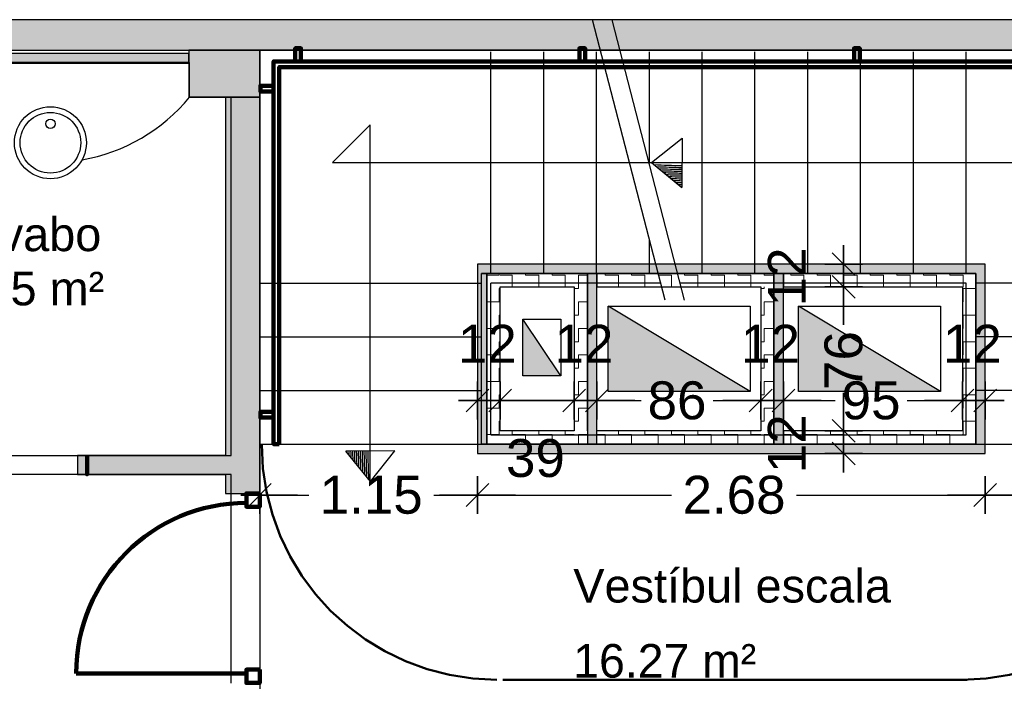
# Model space of a CAD drawing. Header units: metres. Extents: x -1 to 443, y -6 to 31.
# Tile 13 of 20: x 409.56 to 414.76, y 24.74 to 28.23. Entities that reach past the tile are written whole.
import ezdxf

# ---------------------------------------------------------------- set-up
doc = ezdxf.new("R2010")
doc.units = ezdxf.units.M
doc.header["$PDMODE"] = 65
doc.linetypes.add('CONTINUA', pattern=[0])
doc.linetypes.add('VERDECKT', pattern=[9.525, 6.35, -3.175])
for name, color, linetype, lineweight in [('3D P3 MURS', 7, 'CONTINUA', 25), ('3D P3 MURS NOUS', 7, 'CONTINUA', 25), ('3D P3 PILAR', 7, 'CONTINUA', 25), ('3D PB MURS ASCENSOR TOTAL EDIFICI', 7, 'CONTINUA', 25), ('INS PB  VENTIL·LACIONS', 7, 'CONTINUA', 25), ('P3 COTES', 7, 'CONTINUA', 25), ('P3 ESCALES 2D', 7, 'CONTINUA', 25), ('P3 LOCAL', 7, 'CONTINUA', 25), ('P3 MOBLES', 7, 'CONTINUA', 25), ('P3 TEXT', 7, 'CONTINUA', 25)]:
    doc.layers.add(name, color=color, linetype=linetype, lineweight=lineweight)
doc.styles.add('ARIAL', font='arial.ttf')
doc.dimstyles.new('DIMSTYLE_10', dxfattribs={"dimtxt": 0.2, "dimasz": 0.2, "dimexe": 0, "dimexo": 1e-06, "dimgap": 0.1, "dimtad": 0, "dimrnd": 0.01, "dimzin": 4, "dimdsep": 46, "dimtxsty": 'ARIAL', "dimblk1": 'ALL_ML_STRICH', "dimblk2": 'ALL_ML_STRICH', "dimsah": 1, "dimcen": 0, "dimse1": 1, "dimse2": 1, "dimclrd": 2, "dimclre": 2, "dimclrt": 2, "dimadec": 0, "dimazin": 0, "dimtfac": 1, "dimtdec": 0, "dimtix": 1, "dimtmove": 2, "dimatfit": 3, "dimfxl": 0, "dimtzin": 0, "dimlwd": 0, "dimlwe": 35, "dimarcsym": 0})
doc.dimstyles.new('DIMSTYLE_11', dxfattribs={"dimtxt": 0.2, "dimasz": 0.2, "dimexe": 0, "dimexo": 1e-06, "dimgap": 0.1, "dimtad": 2, "dimdec": 0, "dimlfac": 100, "dimrnd": 1, "dimzin": 4, "dimdsep": 46, "dimtxsty": 'ARIAL', "dimblk1": 'ALL_ML_STRICH', "dimblk2": 'ALL_ML_STRICH', "dimsah": 1, "dimcen": 0, "dimse1": 1, "dimse2": 1, "dimclrd": 2, "dimclre": 2, "dimclrt": 2, "dimadec": 0, "dimazin": 0, "dimtfac": 1, "dimtdec": 0, "dimtix": 1, "dimtmove": 2, "dimatfit": 3, "dimfxl": 0, "dimtvp": 1.2, "dimtzin": 0, "dimlwd": 0, "dimlwe": 35, "dimarcsym": 0})
doc.dimstyles.new('DIMSTYLE_12', dxfattribs={"dimtxt": 0.2, "dimasz": 0.2, "dimexe": 0, "dimexo": 1e-06, "dimgap": 0.1, "dimtad": 0, "dimdec": 0, "dimlfac": 100, "dimrnd": 1, "dimzin": 4, "dimdsep": 46, "dimtxsty": 'ARIAL', "dimblk1": 'ALL_ML_STRICH', "dimblk2": 'ALL_ML_STRICH', "dimsah": 1, "dimcen": 0, "dimse1": 1, "dimse2": 1, "dimclrd": 2, "dimclre": 2, "dimclrt": 2, "dimadec": 0, "dimazin": 0, "dimtfac": 1, "dimtdec": 0, "dimtix": 1, "dimtmove": 2, "dimatfit": 3, "dimfxl": 0, "dimtvp": 1.2, "dimtzin": 0, "dimlwd": 0, "dimlwe": 35, "dimarcsym": 0})
doc.dimstyles.new('DIMSTYLE_13', dxfattribs={"dimtxt": 0.2, "dimasz": 0.2, "dimexe": 0, "dimexo": 1e-06, "dimgap": 0.1, "dimtad": 2, "dimdec": 0, "dimlfac": 100, "dimrnd": 1, "dimzin": 4, "dimdsep": 46, "dimtxsty": 'ARIAL', "dimblk1": 'ALL_ML_STRICH', "dimblk2": 'ALL_ML_STRICH', "dimsah": 1, "dimcen": 0, "dimse1": 1, "dimse2": 1, "dimclrd": 2, "dimclre": 2, "dimclrt": 2, "dimadec": 0, "dimazin": 0, "dimtfac": 1, "dimtdec": 0, "dimtix": 1, "dimtmove": 2, "dimatfit": 3, "dimfxl": 0, "dimtvp": 1.2, "dimtzin": 0, "dimlwd": 0, "dimlwe": 35, "dimarcsym": 0})
doc.dimstyles.new('DIMSTYLE_14', dxfattribs={"dimtxt": 0.2, "dimasz": 0.2, "dimexe": 0, "dimexo": 1e-06, "dimgap": 0.1, "dimtad": 0, "dimdec": 0, "dimlfac": 100, "dimrnd": 1, "dimzin": 4, "dimdsep": 46, "dimtxsty": 'ARIAL', "dimblk1": 'ALL_ML_STRICH', "dimblk2": 'ALL_ML_STRICH', "dimsah": 1, "dimcen": 0, "dimse1": 1, "dimse2": 1, "dimclrd": 2, "dimclre": 2, "dimclrt": 2, "dimadec": 0, "dimazin": 0, "dimtfac": 1, "dimtdec": 0, "dimtix": 1, "dimtmove": 2, "dimatfit": 3, "dimfxl": 0, "dimtzin": 0, "dimlwd": 0, "dimlwe": 35, "dimarcsym": 0})
doc.dimstyles.new('DIMSTYLE_15', dxfattribs={"dimtxt": 0.2, "dimasz": 0.2, "dimexe": 0, "dimexo": 1e-06, "dimgap": 0.1, "dimtad": 0, "dimdec": 0, "dimlfac": 100, "dimrnd": 1, "dimzin": 4, "dimdsep": 46, "dimtxsty": 'ARIAL', "dimblk1": 'ALL_ML_STRICH', "dimblk2": 'ALL_ML_STRICH', "dimsah": 1, "dimcen": 0, "dimse1": 1, "dimse2": 1, "dimclrd": 2, "dimclre": 2, "dimclrt": 2, "dimadec": 0, "dimazin": 0, "dimtfac": 1, "dimtdec": 0, "dimtix": 1, "dimtmove": 2, "dimatfit": 3, "dimfxl": 0, "dimtzin": 0, "dimlwd": 0, "dimlwe": 35, "dimarcsym": 0})
doc.dimstyles.new('DIMSTYLE_9', dxfattribs={"dimtxt": 0.2, "dimasz": 0.2, "dimexe": 0, "dimexo": 1e-06, "dimgap": 0.1, "dimtad": 0, "dimrnd": 0.01, "dimzin": 4, "dimdsep": 46, "dimtxsty": 'ARIAL', "dimblk1": 'ALL_ML_STRICH', "dimblk2": 'ALL_ML_STRICH', "dimsah": 1, "dimcen": 0, "dimse1": 1, "dimse2": 1, "dimclrd": 2, "dimclre": 2, "dimclrt": 2, "dimadec": 0, "dimazin": 0, "dimtfac": 1, "dimtdec": 0, "dimtix": 1, "dimtmove": 2, "dimatfit": 3, "dimfxl": 0, "dimtzin": 0, "dimlwd": 0, "dimlwe": 35, "dimarcsym": 0})
pattern_1 = [(180, (-0.14, -0.14), (-0.07, -0.07), [0.07, -0.07]), (270, (-0.14, -0.14), (0.07, -0.07), [0.07, -0.07])]
pattern_2 = [(0, (0.14, 0.14), (0.07, 0.07), [0.07, -0.07]), (90, (0.14, 0.14), (-0.07, 0.07), [0.07, -0.07])]
pattern_3 = [(90, (-0.14, 0.14), (-0.07, 0.07), [0.07, -0.07]), (180, (-0.14, 0.14), (-0.07, -0.07), [0.07, -0.07])]

# ---------------------------------------------------------------- blocks, each defined once
blk = doc.blocks.new('OBJETO_COMPLEJO_0')
at = {"layer": '3D P3 MURS NOUS', "color": 240, "linetype": 'CONTINUA', "lineweight": 140, "transparency": 33554687}
for points in [[(411.0148, 28.0082), (411.0148, 28.078), (411.0448, 28.078), (411.0448, 28.0082), (411.0148, 28.0082)], [(412.5148, 28.0082), (412.5148, 28.078), (412.5448, 28.078), (412.5448, 28.0082), (412.5148, 28.0082)], [(413.9648, 28.0082), (413.9648, 28.078), (413.9948, 28.078), (413.9948, 28.0082), (413.9648, 28.0082)], [(415.4148, 28.0082), (415.4148, 28.078), (415.4448, 28.078), (415.4448, 28.0082), (415.4148, 28.0082)], [(410.9304, 25.9895), (410.9004, 25.9896), (410.9003, 28.0082), (415.7064, 28.0082), (415.7064, 26.0308), (415.6764, 26.0308), (415.6764, 27.9782), (410.9302, 27.9782), (410.9304, 25.9895)], [(410.9003, 27.8505), (410.8306, 27.8505), (410.8306, 27.8805), (410.9003, 27.8805), (410.9003, 27.8505)], [(415.7762, 27.6574), (415.7064, 27.6574), (415.7064, 27.6874), (415.7762, 27.6874), (415.7762, 27.6574)], [(415.7762, 26.2474), (415.7064, 26.2474), (415.7064, 26.2774), (415.7762, 26.2774), (415.7762, 26.2474)], [(410.9004, 26.1296), (410.8307, 26.1296), (410.8307, 26.1596), (410.9004, 26.1596), (410.9004, 26.1296)]]:
    blk.add_lwpolyline(points, close=True, dxfattribs=at)
blk = doc.blocks.new('ALL_ML_STRICH')
at = {"color": 0, "linetype": 'ByBlock', "lineweight": -2}
for p, q in [((-0.3, -0.3), (0.3, 0.3)), ((0, -0.5), (0, 0.5)), ((-1, 0), (0.5, 0))]:
    blk.add_line(p, q, dxfattribs=at)
blk = doc.blocks.new('*D89')
at = {"layer": 'DEFPOINTS', "color": 2, "linetype": 'CONTINUA', "lineweight": 35, "transparency": 33554687}
for p in [(410.8271, 26.1302), (411.9764, 26.1008), (410.8271, 25.7212)]:
    blk.add_point(p, dxfattribs=at)
at = {"layer": 'P3 COTES', "color": 2, "linetype": 'CONTINUA', "lineweight": -2, "transparency": 33554687}
for p, q in [((410.8271, 25.7212), (411.0855, 25.7212)), ((411.7455, 25.7212), (411.9764, 25.7212))]:
    blk.add_line(p, q, dxfattribs=at)
at = {"layer": 'P3 COTES', "color": 2, "linetype": 'CONTINUA', "lineweight": 35, "transparency": 33554687, "xscale": 0.2, "yscale": 0.2, "zscale": 0.2, "rotation": 180}
blk.add_blockref('ALL_ML_STRICH', (410.8271, 25.7212), dxfattribs=at)
at = {"layer": 'P3 COTES', "color": 2, "linetype": 'CONTINUA', "lineweight": 35, "transparency": 33554687, "xscale": 0.2, "yscale": 0.2, "zscale": 0.2}
blk.add_blockref('ALL_ML_STRICH', (411.9764, 25.7212), dxfattribs=at)
at = {"layer": 'P3 COTES', "color": 2, "linetype": 'CONTINUA', "lineweight": 35, "transparency": 33554687, "insert": (411.4155, 25.7212), "char_height": 0.2, "width": 0.8, "attachment_point": 5, "style": 'ARIAL'}
blk.add_mtext('\\A1;{\\A1;{1.15\\H0.132000;\\S^ ;}}', dxfattribs=at)
blk = doc.blocks.new('*D90')
at = {"layer": 'DEFPOINTS', "color": 2, "linetype": 'CONTINUA', "lineweight": 35, "transparency": 33554687}
for p in [(411.9764, 26.1008), (414.6569, 25.9396), (411.9764, 25.7212)]:
    blk.add_point(p, dxfattribs=at)
at = {"layer": 'P3 COTES', "color": 2, "linetype": 'CONTINUA', "lineweight": -2, "transparency": 33554687}
for p, q in [((411.9764, 25.7212), (413.0009, 25.7212)), ((413.6609, 25.7212), (414.6569, 25.7212))]:
    blk.add_line(p, q, dxfattribs=at)
at = {"layer": 'P3 COTES', "color": 2, "linetype": 'CONTINUA', "lineweight": 35, "transparency": 33554687, "xscale": 0.2, "yscale": 0.2, "zscale": 0.2, "rotation": 180}
blk.add_blockref('ALL_ML_STRICH', (411.9764, 25.7212), dxfattribs=at)
at = {"layer": 'P3 COTES', "color": 2, "linetype": 'CONTINUA', "lineweight": 35, "transparency": 33554687, "xscale": 0.2, "yscale": 0.2, "zscale": 0.2}
blk.add_blockref('ALL_ML_STRICH', (414.6569, 25.7212), dxfattribs=at)
at = {"layer": 'P3 COTES', "color": 2, "linetype": 'CONTINUA', "lineweight": 35, "transparency": 33554687, "insert": (413.3309, 25.7212), "char_height": 0.2, "width": 0.8, "attachment_point": 5, "style": 'ARIAL'}
blk.add_mtext('\\A1;{\\A1;{2.68\\H0.132000;\\S^ ;}}', dxfattribs=at)
blk = doc.blocks.new('*D91')
at = {"layer": 'DEFPOINTS', "color": 2, "linetype": 'CONTINUA', "lineweight": 35, "transparency": 33554687}
for p in [(415.7769, 26.702), (414.6569, 25.9396), (414.6569, 25.7212)]:
    blk.add_point(p, dxfattribs=at)
at = {"layer": 'P3 COTES', "color": 2, "linetype": 'CONTINUA', "lineweight": -2, "transparency": 33554687}
for p, q in [((414.6569, 25.7212), (414.9024, 25.7212)), ((415.5624, 25.7212), (415.7769, 25.7212))]:
    blk.add_line(p, q, dxfattribs=at)
at = {"layer": 'P3 COTES', "color": 2, "linetype": 'CONTINUA', "lineweight": 35, "transparency": 33554687, "xscale": 0.2, "yscale": 0.2, "zscale": 0.2, "rotation": 180}
blk.add_blockref('ALL_ML_STRICH', (414.6569, 25.7212), dxfattribs=at)
at = {"layer": 'P3 COTES', "color": 2, "linetype": 'CONTINUA', "lineweight": 35, "transparency": 33554687, "xscale": 0.2, "yscale": 0.2, "zscale": 0.2}
blk.add_blockref('ALL_ML_STRICH', (415.7769, 25.7212), dxfattribs=at)
at = {"layer": 'P3 COTES', "color": 2, "linetype": 'CONTINUA', "lineweight": 35, "transparency": 33554687, "insert": (415.2324, 25.7212), "char_height": 0.2, "width": 0.8, "attachment_point": 5, "style": 'ARIAL'}
blk.add_mtext('\\A1;{\\A1;{1.12\\H0.132000;\\S^ ;}}', dxfattribs=at)
blk = doc.blocks.new('*D92')
at = {"layer": 'DEFPOINTS', "color": 2, "linetype": 'CONTINUA', "lineweight": 35, "transparency": 33554687}
for p in [(411.9764, 26.2193), (411.9764, 26.1008), (412.0964, 26.0596)]:
    blk.add_point(p, dxfattribs=at)
at = {"layer": 'P3 COTES', "color": 2, "linetype": 'CONTINUA', "lineweight": -2, "transparency": 33554687}
blk.add_line((411.9764, 26.2193), (412.0964, 26.2193), dxfattribs=at)
at = {"layer": 'P3 COTES', "color": 2, "linetype": 'CONTINUA', "lineweight": 35, "transparency": 33554687, "xscale": 0.2, "yscale": 0.2, "zscale": 0.2, "rotation": 180}
blk.add_blockref('ALL_ML_STRICH', (411.9764, 26.2193), dxfattribs=at)
at = {"layer": 'P3 COTES', "color": 2, "linetype": 'CONTINUA', "lineweight": 35, "transparency": 33554687, "xscale": 0.2, "yscale": 0.2, "zscale": 0.2}
blk.add_blockref('ALL_ML_STRICH', (412.0964, 26.2193), dxfattribs=at)
at = {"layer": 'P3 COTES', "color": 2, "linetype": 'CONTINUA', "lineweight": 35, "transparency": 33554687, "insert": (412.0284, 26.5193), "char_height": 0.2, "width": 0.4, "attachment_point": 5, "style": 'ARIAL'}
blk.add_mtext('\\A1;{12}', dxfattribs=at)
blk = doc.blocks.new('*D93')
at = {"layer": 'DEFPOINTS', "color": 2, "linetype": 'CONTINUA', "lineweight": 35, "transparency": 33554687}
for p in [(412.0964, 26.2193), (412.0964, 26.0596), (412.4864, 26.0596)]:
    blk.add_point(p, dxfattribs=at)
at = {"layer": 'P3 COTES', "color": 2, "linetype": 'CONTINUA', "lineweight": -2, "transparency": 33554687}
blk.add_line((412.0964, 26.2193), (412.4864, 26.2193), dxfattribs=at)
at = {"layer": 'P3 COTES', "color": 2, "linetype": 'CONTINUA', "lineweight": 35, "transparency": 33554687, "xscale": 0.2, "yscale": 0.2, "zscale": 0.2, "rotation": 180}
blk.add_blockref('ALL_ML_STRICH', (412.0964, 26.2193), dxfattribs=at)
at = {"layer": 'P3 COTES', "color": 2, "linetype": 'CONTINUA', "lineweight": 35, "transparency": 33554687, "xscale": 0.2, "yscale": 0.2, "zscale": 0.2}
blk.add_blockref('ALL_ML_STRICH', (412.4864, 26.2193), dxfattribs=at)
at = {"layer": 'P3 COTES', "color": 2, "linetype": 'CONTINUA', "lineweight": 35, "transparency": 33554687, "insert": (412.2822, 25.915), "char_height": 0.2, "width": 0.4, "attachment_point": 5, "style": 'ARIAL'}
blk.add_mtext('\\A1;{39}', dxfattribs=at)
blk = doc.blocks.new('*D94')
at = {"layer": 'DEFPOINTS', "color": 2, "linetype": 'CONTINUA', "lineweight": 35, "transparency": 33554687}
for p in [(412.4864, 26.2193), (412.4864, 26.0596), (412.6064, 26.0596)]:
    blk.add_point(p, dxfattribs=at)
at = {"layer": 'P3 COTES', "color": 2, "linetype": 'CONTINUA', "lineweight": -2, "transparency": 33554687}
blk.add_line((412.4864, 26.2193), (412.6064, 26.2193), dxfattribs=at)
at = {"layer": 'P3 COTES', "color": 2, "linetype": 'CONTINUA', "lineweight": 35, "transparency": 33554687, "xscale": 0.2, "yscale": 0.2, "zscale": 0.2, "rotation": 180}
blk.add_blockref('ALL_ML_STRICH', (412.4864, 26.2193), dxfattribs=at)
at = {"layer": 'P3 COTES', "color": 2, "linetype": 'CONTINUA', "lineweight": 35, "transparency": 33554687, "xscale": 0.2, "yscale": 0.2, "zscale": 0.2}
blk.add_blockref('ALL_ML_STRICH', (412.6064, 26.2193), dxfattribs=at)
at = {"layer": 'P3 COTES', "color": 2, "linetype": 'CONTINUA', "lineweight": 35, "transparency": 33554687, "insert": (412.5384, 26.5193), "char_height": 0.2, "width": 0.4, "attachment_point": 5, "style": 'ARIAL'}
blk.add_mtext('\\A1;{12}', dxfattribs=at)
blk = doc.blocks.new('*D95')
at = {"layer": 'DEFPOINTS', "color": 2, "linetype": 'CONTINUA', "lineweight": 35, "transparency": 33554687}
for p in [(412.6064, 26.2193), (412.6064, 26.0596), (413.4714, 26.0596)]:
    blk.add_point(p, dxfattribs=at)
at = {"layer": 'P3 COTES', "color": 2, "linetype": 'CONTINUA', "lineweight": -2, "transparency": 33554687}
for p, q in [((412.6064, 26.2193), (412.8399, 26.2193)), ((413.2199, 26.2193), (413.4714, 26.2193))]:
    blk.add_line(p, q, dxfattribs=at)
at = {"layer": 'P3 COTES', "color": 2, "linetype": 'CONTINUA', "lineweight": 35, "transparency": 33554687, "xscale": 0.2, "yscale": 0.2, "zscale": 0.2, "rotation": 180}
blk.add_blockref('ALL_ML_STRICH', (412.6064, 26.2193), dxfattribs=at)
at = {"layer": 'P3 COTES', "color": 2, "linetype": 'CONTINUA', "lineweight": 35, "transparency": 33554687, "xscale": 0.2, "yscale": 0.2, "zscale": 0.2}
blk.add_blockref('ALL_ML_STRICH', (413.4714, 26.2193), dxfattribs=at)
at = {"layer": 'P3 COTES', "color": 2, "linetype": 'CONTINUA', "lineweight": 35, "transparency": 33554687, "insert": (413.0299, 26.2193), "char_height": 0.2, "width": 0.4, "attachment_point": 5, "style": 'ARIAL'}
blk.add_mtext('\\A1;{86}', dxfattribs=at)
blk = doc.blocks.new('*D96')
at = {"layer": 'DEFPOINTS', "color": 2, "linetype": 'CONTINUA', "lineweight": 35, "transparency": 33554687}
for p in [(413.4714, 26.2193), (413.4714, 26.0596), (413.5914, 26.0596)]:
    blk.add_point(p, dxfattribs=at)
at = {"layer": 'P3 COTES', "color": 2, "linetype": 'CONTINUA', "lineweight": -2, "transparency": 33554687}
blk.add_line((413.4714, 26.2193), (413.5914, 26.2193), dxfattribs=at)
at = {"layer": 'P3 COTES', "color": 2, "linetype": 'CONTINUA', "lineweight": 35, "transparency": 33554687, "xscale": 0.2, "yscale": 0.2, "zscale": 0.2, "rotation": 180}
blk.add_blockref('ALL_ML_STRICH', (413.4714, 26.2193), dxfattribs=at)
at = {"layer": 'P3 COTES', "color": 2, "linetype": 'CONTINUA', "lineweight": 35, "transparency": 33554687, "xscale": 0.2, "yscale": 0.2, "zscale": 0.2}
blk.add_blockref('ALL_ML_STRICH', (413.5914, 26.2193), dxfattribs=at)
at = {"layer": 'P3 COTES', "color": 2, "linetype": 'CONTINUA', "lineweight": 35, "transparency": 33554687, "insert": (413.5233, 26.5193), "char_height": 0.2, "width": 0.4, "attachment_point": 5, "style": 'ARIAL'}
blk.add_mtext('\\A1;{12}', dxfattribs=at)
blk = doc.blocks.new('*D97')
at = {"layer": 'DEFPOINTS', "color": 2, "linetype": 'CONTINUA', "lineweight": 35, "transparency": 33554687}
for p in [(413.5914, 26.2193), (413.5914, 26.0596), (414.5369, 25.9896)]:
    blk.add_point(p, dxfattribs=at)
at = {"layer": 'P3 COTES', "color": 2, "linetype": 'CONTINUA', "lineweight": -2, "transparency": 33554687}
for p, q in [((413.5914, 26.2193), (413.8643, 26.2193)), ((414.2443, 26.2193), (414.5369, 26.2193))]:
    blk.add_line(p, q, dxfattribs=at)
at = {"layer": 'P3 COTES', "color": 2, "linetype": 'CONTINUA', "lineweight": 35, "transparency": 33554687, "xscale": 0.2, "yscale": 0.2, "zscale": 0.2, "rotation": 180}
blk.add_blockref('ALL_ML_STRICH', (413.5914, 26.2193), dxfattribs=at)
at = {"layer": 'P3 COTES', "color": 2, "linetype": 'CONTINUA', "lineweight": 35, "transparency": 33554687, "xscale": 0.2, "yscale": 0.2, "zscale": 0.2}
blk.add_blockref('ALL_ML_STRICH', (414.5369, 26.2193), dxfattribs=at)
at = {"layer": 'P3 COTES', "color": 2, "linetype": 'CONTINUA', "lineweight": 35, "transparency": 33554687, "insert": (414.0543, 26.2193), "char_height": 0.2, "width": 0.4, "attachment_point": 5, "style": 'ARIAL'}
blk.add_mtext('\\A1;{95}', dxfattribs=at)
blk = doc.blocks.new('*D98')
at = {"layer": 'DEFPOINTS', "color": 2, "linetype": 'CONTINUA', "lineweight": 35, "transparency": 33554687}
for p in [(414.5369, 26.2193), (414.5369, 25.9896), (414.6569, 25.9396)]:
    blk.add_point(p, dxfattribs=at)
at = {"layer": 'P3 COTES', "color": 2, "linetype": 'CONTINUA', "lineweight": -2, "transparency": 33554687}
blk.add_line((414.5369, 26.2193), (414.6569, 26.2193), dxfattribs=at)
at = {"layer": 'P3 COTES', "color": 2, "linetype": 'CONTINUA', "lineweight": 35, "transparency": 33554687, "xscale": 0.2, "yscale": 0.2, "zscale": 0.2, "rotation": 180}
blk.add_blockref('ALL_ML_STRICH', (414.5369, 26.2193), dxfattribs=at)
at = {"layer": 'P3 COTES', "color": 2, "linetype": 'CONTINUA', "lineweight": 35, "transparency": 33554687, "xscale": 0.2, "yscale": 0.2, "zscale": 0.2}
blk.add_blockref('ALL_ML_STRICH', (414.6569, 26.2193), dxfattribs=at)
at = {"layer": 'P3 COTES', "color": 2, "linetype": 'CONTINUA', "lineweight": 35, "transparency": 33554687, "insert": (414.5889, 26.5193), "char_height": 0.2, "width": 0.4, "attachment_point": 5, "style": 'ARIAL'}
blk.add_mtext('\\A1;{12}', dxfattribs=at)
blk = doc.blocks.new('*D99')
at = {"layer": 'DEFPOINTS', "color": 2, "linetype": 'CONTINUA', "lineweight": 35, "transparency": 33554687}
for p in [(413.5914, 26.0596), (413.5414, 25.9396), (413.9094, 25.9396)]:
    blk.add_point(p, dxfattribs=at)
at = {"layer": 'P3 COTES', "color": 2, "linetype": 'CONTINUA', "lineweight": -2, "transparency": 33554687}
blk.add_line((413.9094, 25.9396), (413.9094, 26.0596), dxfattribs=at)
at = {"layer": 'P3 COTES', "color": 2, "linetype": 'CONTINUA', "lineweight": 35, "transparency": 33554687, "xscale": 0.2, "yscale": 0.2, "zscale": 0.2}
for p, rotation in [((413.9094, 26.0596), 90), ((413.9094, 25.9396), 270)]:
    blk.add_blockref('ALL_ML_STRICH', p, dxfattribs=dict(at, rotation=rotation))
at = {"layer": 'P3 COTES', "color": 2, "linetype": 'CONTINUA', "lineweight": 35, "transparency": 33554687, "insert": (413.6094, 25.9916), "char_height": 0.2, "width": 0.4, "attachment_point": 5, "rotation": 90, "style": 'ARIAL'}
blk.add_mtext('\\A1;{12}', dxfattribs=at)
blk = doc.blocks.new('*D100')
at = {"layer": 'DEFPOINTS', "color": 2, "linetype": 'CONTINUA', "lineweight": 35, "transparency": 33554687}
for p in [(413.5914, 26.8196), (413.5914, 26.0596), (413.9094, 26.0596)]:
    blk.add_point(p, dxfattribs=at)
at = {"layer": 'P3 COTES', "color": 2, "linetype": 'CONTINUA', "lineweight": -2, "transparency": 33554687}
for p, q in [((413.9094, 26.6206), (413.9094, 26.8196)), ((413.9094, 26.0596), (413.9094, 26.2406))]:
    blk.add_line(p, q, dxfattribs=at)
at = {"layer": 'P3 COTES', "color": 2, "linetype": 'CONTINUA', "lineweight": 35, "transparency": 33554687, "xscale": 0.2, "yscale": 0.2, "zscale": 0.2}
for p, rotation in [((413.9094, 26.8196), 90), ((413.9094, 26.0596), 270)]:
    blk.add_blockref('ALL_ML_STRICH', p, dxfattribs=dict(at, rotation=rotation))
at = {"layer": 'P3 COTES', "color": 2, "linetype": 'CONTINUA', "lineweight": 35, "transparency": 33554687, "insert": (413.9094, 26.4306), "char_height": 0.2, "width": 0.4, "attachment_point": 5, "rotation": 90, "style": 'ARIAL'}
blk.add_mtext('\\A1;{76}', dxfattribs=at)
blk = doc.blocks.new('*D101')
at = {"layer": 'DEFPOINTS', "color": 2, "linetype": 'CONTINUA', "lineweight": 35, "transparency": 33554687}
for p in [(413.5914, 26.9396), (413.5914, 26.8196), (413.9094, 26.8196)]:
    blk.add_point(p, dxfattribs=at)
at = {"layer": 'P3 COTES', "color": 2, "linetype": 'CONTINUA', "lineweight": -2, "transparency": 33554687}
blk.add_line((413.9094, 26.8196), (413.9094, 26.9396), dxfattribs=at)
at = {"layer": 'P3 COTES', "color": 2, "linetype": 'CONTINUA', "lineweight": 35, "transparency": 33554687, "xscale": 0.2, "yscale": 0.2, "zscale": 0.2}
for p, rotation in [((413.9094, 26.9396), 90), ((413.9094, 26.8196), 270)]:
    blk.add_blockref('ALL_ML_STRICH', p, dxfattribs=dict(at, rotation=rotation))
at = {"layer": 'P3 COTES', "color": 2, "linetype": 'CONTINUA', "lineweight": 35, "transparency": 33554687, "insert": (413.6094, 26.8716), "char_height": 0.2, "width": 0.4, "attachment_point": 5, "rotation": 90, "style": 'ARIAL'}
blk.add_mtext('\\A1;{12}', dxfattribs=at)

msp = doc.modelspace()

# ---------------------------------------------------------------- hatches: boundary and pattern name
at = {"layer": '3D P3 MURS', "linetype": 'CONTINUA', "lineweight": 18, "true_color": 0xa0a0a0, "transparency": 33554687}
for points in [[(426.84641, 28.22825), (401.29043, 28.22825), (401.25873, 28.06825), (426.81325, 28.06825)], [(408.98698, 27.99946), (410.45299, 27.99946), (410.45299, 28.04946), (408.98698, 28.04946)], [(410.82698, 25.72946), (410.82698, 27.81946), (410.64698, 27.81946), (410.64698, 25.72946)], [(409.86536, 25.82946), (410.64698, 25.82946), (410.64698, 25.92946), (409.86536, 25.92946)]]:
    msp.add_hatch(color=253, dxfattribs=at).paths.add_polyline_path(points)
at = {"layer": '3D P3 PILAR', "linetype": 'CONTINUA', "lineweight": 18, "transparency": 33554687}
msp.add_hatch(color=9, dxfattribs=at).paths.add_polyline_path([(410.45299, 27.81946), (410.82698, 27.81946), (410.82698, 28.06825), (410.45299, 28.06825)])
at = {"layer": '3D PB MURS ASCENSOR TOTAL EDIFICI', "linetype": 'CONTINUA', "lineweight": 18, "transparency": 33554687}
for points in [[(411.97645, 26.93959), (411.97645, 25.93959), (412.02645, 25.93959), (412.02645, 26.93959)], [(413.59135, 26.93959), (412.02645, 26.93959), (412.02645, 26.88959), (413.59135, 26.88959)], [(414.65693, 26.93959), (413.59135, 26.93959), (413.59135, 26.88959), (414.65693, 26.88959)], [(412.60645, 25.98959), (412.60645, 26.88959), (412.55645, 26.88959), (412.55645, 25.98959)], [(413.59135, 25.98959), (413.59135, 26.88959), (413.54135, 26.88959), (413.54135, 25.98959)], [(414.65693, 25.93959), (414.65693, 26.88959), (414.60693, 26.88959), (414.60693, 25.93959)], [(412.02645, 25.93959), (413.54135, 25.93959), (413.54135, 25.98959), (412.02645, 25.98959)], [(413.54135, 25.93959), (414.60693, 25.93959), (414.60693, 25.98959), (413.54135, 25.98959)]]:
    msp.add_hatch(color=40, dxfattribs=at).paths.add_polyline_path(points)
h = msp.add_hatch(dxfattribs=at)
h.set_pattern_fill('TRAMA', color=40, scale=0.07, angle=270, style=0, pattern_type=2)
h.set_pattern_definition([(270, (0.14, -0.14), (0.07, -0.07), [0.07, -0.07]), (360, (0.14, -0.14), (0.07, 0.07), [0.07, -0.07])])
h.paths.add_polyline_path([(412.02645, 26.88959), (412.02645, 25.98959), (412.09645, 25.98959), (412.09645, 26.88959)], flags=0)
h = msp.add_hatch(dxfattribs=at)
h.set_pattern_fill('TRAMA', color=40, scale=0.07, angle=180, style=0, pattern_type=2)
h.set_pattern_definition(pattern_1)
h.paths.add_polyline_path([(412.48645, 26.88959), (412.09645, 26.88959), (412.09645, 26.81959), (412.48645, 26.81959)], flags=0)
h = msp.add_hatch(dxfattribs=at)
h.set_pattern_fill('TRAMA', color=40, scale=0.07, angle=90, style=0, pattern_type=2)
h.set_pattern_definition(pattern_3)
h.paths.add_polyline_path([(412.55645, 25.98959), (412.55645, 26.88959), (412.48645, 26.88959), (412.48645, 25.98959)], flags=0)
h = msp.add_hatch(dxfattribs=at)
h.set_pattern_fill('TRAMA', color=40, scale=0.07, angle=180, style=0, pattern_type=2)
h.set_pattern_definition(pattern_1)
h.paths.add_polyline_path([(413.54135, 26.88959), (412.60645, 26.88959), (412.60645, 26.81959), (413.54135, 26.81959)], flags=0)
h = msp.add_hatch(dxfattribs=at)
h.set_pattern_fill('TRAMA', color=40, scale=0.07, angle=180, style=0, pattern_type=2)
h.set_pattern_definition(pattern_1)
h.paths.add_polyline_path([(414.60693, 26.88959), (413.59135, 26.88959), (413.59135, 26.81959), (414.60693, 26.81959)], flags=0)
h = msp.add_hatch(dxfattribs=at)
h.set_pattern_fill('TRAMA', color=40, scale=0.07, angle=90, style=0, pattern_type=2)
h.set_pattern_definition(pattern_3)
h.paths.add_polyline_path([(413.54135, 25.98959), (413.54135, 26.81959), (413.47135, 26.81959), (413.47135, 25.98959)], flags=0)
h = msp.add_hatch(dxfattribs=at)
h.set_pattern_fill('TRAMA', color=40, scale=0.07, angle=90, style=0, pattern_type=2)
h.set_pattern_definition(pattern_3)
h.paths.add_polyline_path([(414.60693, 25.98959), (414.60693, 26.81959), (414.53693, 26.81959), (414.53693, 25.98959)], flags=0)
h = msp.add_hatch(dxfattribs=at)
h.set_pattern_fill('TRAMA', color=40, scale=0.07, style=0, pattern_type=2)
h.set_pattern_definition(pattern_2)
h.paths.add_polyline_path([(412.48645, 25.98959), (412.48645, 26.05959), (412.09645, 26.05959), (412.09645, 25.98959)], flags=0)
h = msp.add_hatch(dxfattribs=at)
h.set_pattern_fill('TRAMA', color=40, scale=0.07, style=0, pattern_type=2)
h.set_pattern_definition(pattern_2)
h.paths.add_polyline_path([(412.60645, 25.98959), (413.47135, 25.98959), (413.47135, 26.05959), (412.60645, 26.05959)], flags=0)
h = msp.add_hatch(dxfattribs=at)
h.set_pattern_fill('TRAMA', color=40, scale=0.07, style=0, pattern_type=2)
h.set_pattern_definition(pattern_2)
h.paths.add_polyline_path([(413.59135, 25.98959), (414.53693, 25.98959), (414.53693, 26.05959), (413.59135, 26.05959)], flags=0)
at = {"layer": 'INS PB  VENTIL·LACIONS', "linetype": 'CONTINUA', "lineweight": 25, "transparency": 33554687}
for points in [[(412.66645, 26.26699), (413.41645, 26.26699), (412.66645, 26.71699)], [(413.67145, 26.26699), (414.42145, 26.26699), (413.67145, 26.71699)]]:
    msp.add_hatch(color=9, dxfattribs=at).paths.add_polyline_path(points)
msp.add_hatch(color=9, dxfattribs=at).paths.add_polyline_path([(412.21645, 26.34948), (412.21645, 26.64948), (412.41645, 26.34948)], flags=16)

# ---------------------------------------------------------------- linework, layer by layer
at = {"layer": '3D P3 MURS', "color": 7, "linetype": 'CONTINUA', "lineweight": 25, "transparency": 33554687}
for p, q in [((426.84641, 28.22825), (401.29043, 28.22825)), ((408.98698, 28.06825), (415.77698, 28.06825)), ((410.45299, 28.04946), (408.98698, 28.04946)), ((410.45299, 27.99946), (410.45299, 28.04946)), ((408.98698, 27.99946), (410.45299, 27.99946)), ((410.82698, 27.81946), (410.64698, 27.81946)), ((410.64698, 27.81946), (410.64698, 25.92946)), ((410.82698, 25.72946), (410.82698, 27.81946)), ((410.64698, 25.92946), (409.86536, 25.92946)), ((409.86536, 25.92946), (409.86536, 25.82946)), ((409.86536, 25.82946), (410.64698, 25.82946)), ((410.64698, 25.82946), (410.64698, 25.72946)), ((410.64698, 25.72946), (410.82698, 25.72946))]:
    msp.add_line(p, q, dxfattribs=at)
at = {"layer": '3D P3 MURS NOUS', "color": 240, "linetype": 'CONTINUA', "lineweight": 140, "transparency": 33554687}
msp.add_line((410.75698, 24.78043), (409.85796, 24.78043), dxfattribs=at)
for points in [[(409.91536, 25.92946), (409.91536, 25.87946), (409.91536, 25.82946), (409.91536, 25.87946), (409.91536, 25.92946)], [(410.82698, 25.72946), (410.82698, 25.65946), (410.75698, 25.65946), (410.75698, 25.72946), (410.82698, 25.72946)], [(410.82698, 24.80043), (410.82698, 24.73043), (410.75698, 24.73043), (410.75698, 24.80043), (410.82698, 24.80043)]]:
    msp.add_lwpolyline(points, close=True, dxfattribs=at)
msp.add_ellipse((410.75698, 24.78043), major_axis=(0, -0.89903), ratio=1, start_param=3.1415927, end_param=4.712389, dxfattribs=at)
at = {"layer": '3D P3 PILAR', "color": 7, "linetype": 'CONTINUA', "lineweight": 25, "transparency": 33554687}
for p, q in [((410.82698, 28.06825), (410.45299, 28.06825)), ((410.45299, 28.06825), (410.45299, 27.81946)), ((410.82698, 27.81946), (410.82698, 28.06825)), ((410.45299, 27.81946), (410.82698, 27.81946))]:
    msp.add_line(p, q, dxfattribs=at)
at = {"layer": '3D PB MURS ASCENSOR TOTAL EDIFICI', "color": 7, "linetype": 'CONTINUA', "lineweight": 25, "transparency": 33554687}
for p, q in [((411.97645, 26.93959), (411.97645, 25.93959)), ((412.02645, 26.93959), (411.97645, 26.93959)), ((413.59135, 26.93959), (412.02645, 26.93959)), ((414.65693, 26.93959), (413.59135, 26.93959)), ((414.65693, 26.88959), (414.65693, 26.93959)), ((412.02645, 26.88959), (412.09645, 26.88959)), ((412.02645, 26.88959), (412.02645, 25.98959)), ((412.09645, 26.88959), (412.02645, 26.88959)), ((412.02645, 25.98959), (412.02645, 26.88959)), ((412.09645, 26.88959), (412.48645, 26.88959)), ((412.48645, 26.88959), (412.09645, 26.88959)), ((412.48645, 26.88959), (412.55645, 26.88959)), ((412.55645, 26.88959), (412.48645, 26.88959)), ((412.55645, 26.88959), (412.55645, 26.05959)), ((412.55645, 26.05959), (412.55645, 26.88959)), ((412.60645, 26.88959), (413.54135, 26.88959)), ((413.54135, 26.88959), (412.60645, 26.88959)), ((412.60645, 26.88959), (412.60645, 26.81959)), ((412.60645, 26.81959), (412.60645, 26.88959)), ((413.54135, 26.81959), (413.54135, 26.88959)), ((413.54135, 26.88959), (413.54135, 26.81959)), ((413.59135, 26.88959), (414.60693, 26.88959)), ((414.60693, 26.88959), (413.59135, 26.88959)), ((413.59135, 26.88959), (413.59135, 26.81959)), ((413.59135, 26.81959), (413.59135, 26.88959)), ((414.60693, 26.81959), (414.60693, 26.88959)), ((414.60693, 26.88959), (414.60693, 26.81959)), ((414.65693, 25.93959), (414.65693, 26.88959)), ((412.09645, 26.81959), (412.48645, 26.81959)), ((412.09645, 26.05959), (412.09645, 26.81959)), ((412.48645, 26.81959), (412.48645, 26.05959)), ((412.60645, 26.81959), (413.47135, 26.81959)), ((412.60645, 26.05959), (412.60645, 26.81959)), ((413.47135, 26.81959), (413.47135, 26.05959)), ((413.54135, 26.81959), (413.54135, 25.98959)), ((413.54135, 25.98959), (413.54135, 26.81959)), ((413.59135, 26.81959), (414.53693, 26.81959)), ((413.59135, 26.05959), (413.59135, 26.81959)), ((414.53693, 26.81959), (414.53693, 26.05959)), ((414.60693, 25.98959), (414.60693, 26.81959)), ((414.60693, 26.81959), (414.60693, 25.98959)), ((412.48645, 26.05959), (412.09645, 26.05959)), ((412.55645, 26.05959), (412.55645, 25.98959)), ((413.47135, 26.05959), (412.60645, 26.05959)), ((412.60645, 25.98959), (412.60645, 26.05959)), ((414.53693, 26.05959), (413.59135, 26.05959)), ((413.59135, 26.05959), (413.59135, 25.98959)), ((413.59135, 25.98959), (413.59135, 26.05959)), ((412.02645, 25.98959), (412.09645, 25.98959)), ((412.09645, 25.98959), (412.02645, 25.98959)), ((412.09645, 25.98959), (412.48645, 25.98959)), ((412.48645, 25.98959), (412.09645, 25.98959)), ((412.48645, 25.98959), (412.55645, 25.98959)), ((412.55645, 25.98959), (412.48645, 25.98959)), ((412.60645, 25.98959), (413.47135, 25.98959)), ((413.47135, 25.98959), (412.60645, 25.98959)), ((413.54135, 25.98959), (413.47135, 25.98959)), ((413.59135, 25.98959), (414.53693, 25.98959)), ((414.53693, 25.98959), (413.59135, 25.98959)), ((414.53693, 25.98959), (414.60693, 25.98959)), ((414.60693, 25.98959), (414.53693, 25.98959)), ((411.97645, 25.93959), (412.02645, 25.93959)), ((412.02645, 25.93959), (413.47135, 25.93959)), ((413.47135, 25.93959), (413.54135, 25.93959)), ((413.54135, 25.93959), (414.60693, 25.93959)), ((414.60693, 25.93959), (414.65693, 25.93959))]:
    msp.add_line(p, q, dxfattribs=at)
at = {"layer": 'INS PB  VENTIL·LACIONS', "color": 7, "linetype": 'CONTINUA', "lineweight": 25, "transparency": 33554687}
for p, q in [((412.66645, 26.26699), (412.66645, 26.71699)), ((412.66645, 26.71699), (413.41645, 26.71699)), ((413.41645, 26.26699), (412.66645, 26.71699)), ((413.41645, 26.71699), (413.41645, 26.26699)), ((413.67145, 26.26699), (413.67145, 26.71699)), ((413.67145, 26.71699), (414.42145, 26.71699)), ((414.42145, 26.26699), (413.67145, 26.71699)), ((414.42145, 26.71699), (414.42145, 26.26699)), ((412.21645, 26.64948), (412.41645, 26.64948)), ((412.21645, 26.34948), (412.21645, 26.64948)), ((412.41645, 26.34948), (412.21645, 26.64948)), ((412.41645, 26.64948), (412.41645, 26.34948)), ((412.41645, 26.34948), (412.21645, 26.34948)), ((413.41645, 26.26699), (412.66645, 26.26699)), ((414.42145, 26.26699), (413.67145, 26.26699))]:
    msp.add_line(p, q, dxfattribs=at)
at = {"layer": 'P3 ESCALES 2D', "color": 7, "lineweight": 25, "transparency": 33554687}
for p, q in [((412.96677, 26.74946), (412.58426, 28.22847)), ((413.07006, 26.74946), (412.68755, 28.22847)), ((412.04698, 26.88946), (412.04698, 28.05946)), ((412.32587, 26.88946), (412.32587, 28.05946)), ((412.60476, 26.88946), (412.60476, 28.05946)), ((412.88365, 27.47022), (412.88365, 28.05946)), ((413.16254, 26.88946), (413.16254, 28.05946)), ((413.44143, 26.88946), (413.44143, 28.05946)), ((413.72032, 26.88946), (413.72032, 28.05946)), ((413.99921, 26.88946), (413.99921, 28.05946)), ((414.2781, 26.88946), (414.2781, 28.05946)), ((414.55698, 26.88946), (414.55698, 28.05946)), ((411.21079, 27.47446), (411.41079, 27.67446)), ((411.41079, 25.79464), (411.41079, 27.67446)), ((412.89554, 27.47446), (413.05697, 27.6032)), ((413.05697, 27.6032), (413.05504, 27.34334)), ((411.21079, 27.47446), (415.36698, 27.47446)), ((412.89554, 27.47446), (413.05504, 27.34334)), ((412.88365, 26.88946), (412.88365, 27.07084)), ((412.93056, 26.88946), (411.99698, 26.88946)), ((411.99698, 25.98946), (411.99698, 26.88946)), ((414.60698, 26.88946), (413.03385, 26.88946)), ((414.60698, 25.98946), (414.60698, 26.88946)), ((410.82698, 26.83946), (411.99698, 26.83946)), ((412.94349, 26.83946), (412.04698, 26.83946)), ((412.04698, 26.03946), (412.04698, 26.83946)), ((414.55698, 26.83946), (413.04678, 26.83946)), ((414.55698, 26.03946), (414.55698, 26.83946)), ((415.77698, 26.83946), (414.60698, 26.83946)), ((410.82698, 26.55613), (411.99698, 26.55613)), ((415.77698, 26.55613), (414.60698, 26.55613)), ((410.82698, 26.27279), (411.99698, 26.27279)), ((415.77698, 26.27279), (414.60698, 26.27279)), ((410.82698, 25.98946), (415.77698, 25.98946)), ((412.04698, 26.03946), (414.55698, 26.03946)), ((411.54072, 25.95462), (411.28086, 25.95269)), ((411.41198, 25.79318), (411.28086, 25.95269)), ((411.41198, 25.79318), (411.54072, 25.95462))]:
    msp.add_line(p, q, dxfattribs=at)
at = {"layer": 'P3 ESCALES 2D', "color": 7, "linetype": 'CONTINUA', "lineweight": 25, "transparency": 33554687}
for centre, radius in [((409.72198, 27.57948), 0.19), ((409.72198, 27.57948), 0.16), ((409.72198, 27.67948), 0.025)]:
    msp.add_circle(centre, radius, dxfattribs=at)
at = {"layer": 'P3 ESCALES 2D', "color": 7, "lineweight": 25, "transparency": 33554687}
for centre, radius, start, end in [((409.72198, 28.42926), 0.95503, 280.07356, 320.31899), ((413.23493, 35.59672), 8.13935, 267.700461, 268.73965), ((413.23493, 35.59672), 8.14935, 267.793247, 268.740674), ((413.23493, 35.59672), 8.15935, 267.885609, 268.741696), ((413.23493, 35.59672), 8.16935, 267.97755, 268.742715), ((413.23493, 35.59672), 8.17935, 268.069075, 268.743732), ((413.23493, 35.59672), 8.18935, 268.160187, 268.744746), ((413.23493, 35.59672), 8.19935, 268.250889, 268.745758), ((413.23493, 35.59672), 8.20935, 268.341185, 268.746767), ((413.23493, 35.59672), 8.21935, 268.43108, 268.747774), ((413.23493, 35.59672), 8.22935, 268.520575, 268.748778), ((413.23493, 35.59672), 8.23935, 268.609674, 268.74978), ((413.23493, 35.59672), 8.24935, 268.698382, 268.75078), ((419.53424, 26.13258), 8.24935, 181.24922, 181.301618), ((419.53424, 26.13258), 8.23935, 181.25022, 181.390326), ((419.53424, 26.13258), 8.22935, 181.251222, 181.479425), ((419.53424, 26.13258), 8.21935, 181.252226, 181.56892), ((419.53424, 26.13258), 8.20935, 181.253233, 181.658815), ((419.53424, 26.13258), 8.19935, 181.254242, 181.749111), ((419.53424, 26.13258), 8.18935, 181.255254, 181.839813), ((419.53424, 26.13258), 8.17935, 181.256268, 181.930925), ((419.53424, 26.13258), 8.16935, 181.257285, 182.02245), ((419.53424, 26.13258), 8.15935, 181.258304, 182.114391), ((419.53424, 26.13258), 8.14935, 181.259326, 182.206753), ((419.53424, 26.13258), 8.13935, 181.26035, 182.299539)]:
    msp.add_arc(centre, radius, start, end, dxfattribs=at)
at = {"layer": 'P3 LOCAL', "color": 7, "linetype": 'CONTINUA', "lineweight": 25, "transparency": 33554687}
for p, q in [((410.82698, 28.06825), (410.82698, 24.3069)), ((415.77698, 28.06825), (410.82698, 28.06825)), ((410.45698, 28.00198), (408.98747, 28.00198)), ((410.45698, 27.81946), (410.45698, 28.00198)), ((410.67698, 27.81946), (410.45698, 27.81946)), ((410.67698, 25.92946), (410.67698, 27.81946)), ((411.99698, 25.98946), (411.99698, 26.88946)), ((411.99698, 26.88946), (414.60698, 26.88946)), ((414.60698, 26.88946), (414.60698, 25.98946)), ((414.60698, 25.98946), (411.99698, 25.98946)), ((408.98747, 25.92946), (410.67698, 25.92946)), ((410.67698, 25.82946), (404.43662, 25.82946)), ((410.67698, 24.72946), (410.67698, 25.82946))]:
    msp.add_line(p, q, dxfattribs=at)
at = {"layer": 'P3 MOBLES', "color": 202, "linetype": 'VERDECKT', "lineweight": 50, "transparency": 33554687}
msp.add_line((412.10946, 24.74681), (414.55918, 24.74681), dxfattribs=at)
for centre, start, end in [((412.07946, 25.98856), 180, 270), ((414.53523, 25.98856), 270, 0)]:
    msp.add_arc(centre, 1.24175, start, end, dxfattribs=at)

# ---------------------------------------------------------------- block references
at = {"layer": '3D P3 MURS NOUS', "color": 240, "linetype": 'CONTINUA', "lineweight": 140, "transparency": 33554687}
msp.add_blockref('OBJETO_COMPLEJO_0', (0, 0), dxfattribs=at)

# ---------------------------------------------------------------- texts
at = {"layer": 'P3 LOCAL', "color": 7, "linetype": 'CONTINUA', "lineweight": 25, "transparency": 33554687, "char_height": 0.177, "attachment_point": 7, "style": 'ARIAL'}
for s, insert, width in [('\\W1.00;5.65 m²', (409.16778, 26.71927), 0.9292309), ('\\W1.00;Vestíbul escala', (412.48218, 25.15158), 1.7732072), ('\\W0.99;16.27 m²', (412.48218, 24.75558), 1.0667783)]:
    msp.add_mtext(s, dxfattribs=dict(at, insert=insert, width=width))
at = {"layer": 'P3 TEXT', "color": 7, "linetype": 'CONTINUA', "lineweight": 25, "transparency": 33554687, "insert": (409.17946, 27.00513), "char_height": 0.177, "width": 0.9737421, "attachment_point": 7, "style": 'ARIAL'}
msp.add_mtext('\\W1.00;Lavabo ', dxfattribs=at)

# ---------------------------------------------------------------- dimensions: what is measured, and where the dimension line sits
at = {"layer": 'P3 COTES', "color": 2, "linetype": 'CONTINUA', "lineweight": 35, "transparency": 33554687}
for base, p1, p2, dimstyle, picture, middle in [((413.90944, 26.93959), (413.59135, 26.81959), (413.59135, 26.93959), 'DIMSTYLE_13', '*D101', (413.60944, 26.87157)), ((413.90944, 26.81959), (413.59135, 26.05959), (413.59135, 26.81959), 'DIMSTYLE_15', '*D100', (413.90944, 26.43061)), ((413.90944, 26.05959), (413.54135, 25.93959), (413.59135, 26.05959), 'DIMSTYLE_13', '*D99', (413.60944, 25.99157))]:
    dim = msp.add_linear_dim(base=base, p1=p1, p2=p2, angle=90, dimstyle=dimstyle, override={"dimpost": '<>', "dimclrd": 2, "dimclre": 2, "dimclrt": 2, "dimlwd": 0, "dimlwe": 35}, dxfattribs=at)
    dim.commit()
    dim.dimension.update_dxf_attribs({"geometry": picture, "text_midpoint": middle, "dimtype": 160})
for base, p1, p2, dimstyle, picture, middle in [((415.77693, 25.72125), (414.65693, 25.93959), (415.77693, 26.70202), 'DIMSTYLE_10', '*D91', (415.2324, 25.72125)), ((412.09645, 26.21933), (411.97645, 26.10079), (412.09645, 26.05959), 'DIMSTYLE_11', '*D92', (412.02843, 26.51933)), ((412.60645, 26.21933), (412.48645, 26.05959), (412.60645, 26.05959), 'DIMSTYLE_13', '*D94', (412.53843, 26.51933)), ((413.59135, 26.21933), (413.47135, 26.05959), (413.59135, 26.05959), 'DIMSTYLE_13', '*D96', (413.52333, 26.51933)), ((414.65693, 26.21933), (414.53693, 25.98959), (414.65693, 25.93959), 'DIMSTYLE_13', '*D98', (414.58891, 26.51933)), ((412.48645, 26.21933), (412.09645, 26.05959), (412.48645, 26.05959), 'DIMSTYLE_12', '*D93', (412.2822, 25.91497)), ((413.47135, 26.21933), (412.60645, 26.05959), (413.47135, 26.05959), 'DIMSTYLE_14', '*D95', (413.02992, 26.21933)), ((414.53693, 26.21933), (413.59135, 26.05959), (414.53693, 25.98959), 'DIMSTYLE_15', '*D97', (414.05435, 26.21933)), ((411.97645, 25.72125), (410.82707, 26.13021), (411.97645, 26.10079), 'DIMSTYLE_9', '*D89', (411.41546, 25.72125)), ((414.65693, 25.72125), (411.97645, 26.10079), (414.65693, 25.93959), 'DIMSTYLE_10', '*D90', (413.33093, 25.72125))]:
    dim = msp.add_linear_dim(base=base, p1=p1, p2=p2, dimstyle=dimstyle, override={"dimpost": '<>', "dimclrd": 2, "dimclre": 2, "dimclrt": 2, "dimlwd": 0, "dimlwe": 35}, dxfattribs=at)
    dim.commit()
    dim.dimension.update_dxf_attribs({"geometry": picture, "text_midpoint": middle, "dimtype": 160})

doc.saveas('drawing.dxf')
